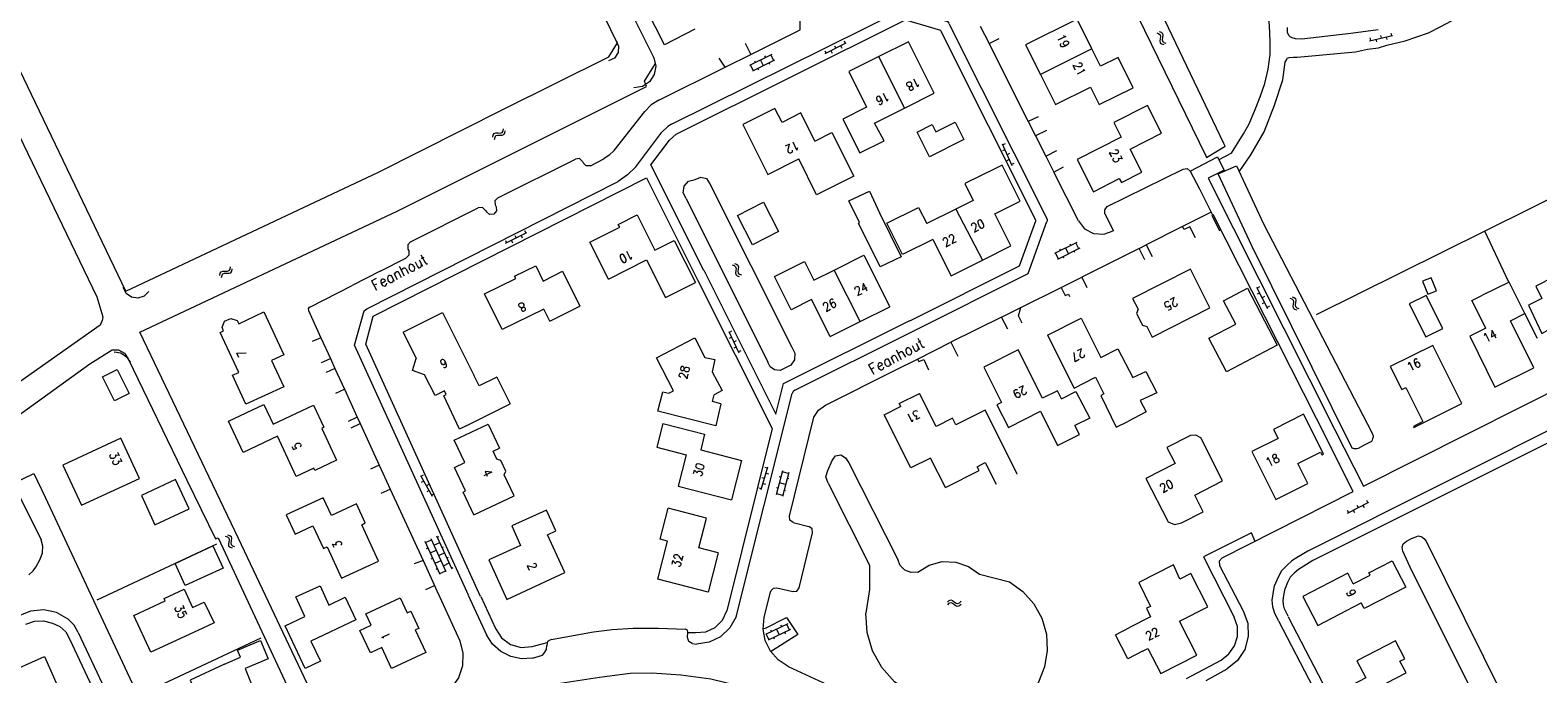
# Model space of a CAD drawing. Header units: metres. Extents: x 189705 to 199106, y 581686 to 588448.
# Tile 187 of 256: x 194630 to 194909, y 583858 to 583977. Entities that reach past the tile are written whole.
import ezdxf

# ---------------------------------------------------------------- set-up
doc = ezdxf.new("R2010")
doc.units = ezdxf.units.M
doc.layers.add('B-WA-OG-GBKN-G', color=7, linetype='Continuous', lineweight=18)
doc.styles.add('Style-STANDARD', font='STANDARD.shx')

msp = doc.modelspace()

# ---------------------------------------------------------------- linework, layer by layer
at = {"layer": 'B-WA-OG-GBKN-G'}
for p, q in [((194780.784, 583974.778), (194781.013, 583974.334)), ((194838.586, 583976.22), (194838.972, 583976.089)), ((194838.972, 583976.089), (194839.224, 583975.878)), ((194839.013, 583976.474), (194839.4, 583976.346)), ((194839.231, 583975.149), (194839.163, 583974.746)), ((194839.163, 583974.746), (194839.23, 583974.424)), ((194839.224, 583975.878), (194839.293, 583975.559)), ((194839.293, 583975.559), (194839.231, 583975.149)), ((194839.4, 583976.346), (194839.652, 583976.138)), ((194839.657, 583975.405), (194839.592, 583975.002)), ((194839.592, 583975.002), (194839.658, 583974.68)), ((194839.652, 583976.138), (194839.723, 583975.807)), ((194839.723, 583975.807), (194839.657, 583975.405)), ((194839.658, 583974.68), (194839.915, 583974.463)), ((194877.913, 583974.795), (194882.203, 583975.772)), ((194877.997, 583975.327), (194878.108, 583974.84)), ((194879.083, 583975.062), (194879.194, 583974.574)), ((194879.947, 583975.771), (194880.058, 583975.284)), ((194881.033, 583975.506), (194881.144, 583975.018)), ((194881.897, 583976.215), (194882.008, 583975.728)), ((194767.417, 583972.265), (194763.303, 583970.208)), ((194766.297, 583971.705), (194766.163, 583971.973)), ((194767.775, 583971.102), (194767.238, 583972.175)), ((194777.228, 583972.946), (194777.457, 583972.502)), ((194777.279, 583972.41), (194781.191, 583974.425)), ((194778.346, 583972.96), (194778.575, 583972.515)), ((194779.006, 583973.862), (194779.235, 583973.418)), ((194780.124, 583973.876), (194780.353, 583973.431)), ((194839.23, 583974.424), (194839.489, 583974.208)), ((194839.489, 583974.208), (194839.876, 583974.078)), ((194839.915, 583974.463), (194840.303, 583974.333)), ((194764.018, 583969.224), (194763.481, 583970.297)), ((194767.954, 583971.192), (194763.839, 583969.134)), ((194764.421, 583970.767), (194764.286, 583971.035)), ((194765.002, 583969.38), (194764.868, 583969.649)), ((194765.896, 583970.163), (194765.36, 583971.236)), ((194767.057, 583970.408), (194766.923, 583970.676)), ((194717.554, 583957.832), (194717.734, 583958.116)), ((194717.734, 583958.116), (194717.81, 583958.518)), ((194718.044, 583957.729), (194718.12, 583958.13)), ((194715.864, 583956.95), (194715.938, 583957.35)), ((194715.938, 583957.35), (194716.11, 583957.629)), ((194716.11, 583957.629), (194716.429, 583957.744)), ((194716.174, 583956.562), (194716.251, 583956.962)), ((194716.251, 583956.962), (194716.426, 583957.24)), ((194716.426, 583957.24), (194716.732, 583957.351)), ((194716.429, 583957.744), (194716.835, 583957.733)), ((194716.732, 583957.351), (194717.147, 583957.346)), ((194716.835, 583957.733), (194717.244, 583957.723)), ((194717.147, 583957.346), (194717.555, 583957.333)), ((194717.244, 583957.723), (194717.554, 583957.832)), ((194717.555, 583957.333), (194717.865, 583957.443)), ((194717.865, 583957.443), (194718.044, 583957.729)), ((194810.04, 583955.733), (194811.818, 583951.708)), ((194810.579, 583955.752), (194810.121, 583955.55)), ((194810.525, 583954.635), (194810.068, 583954.433)), ((194811.333, 583952.805), (194810.876, 583952.603)), ((194811.386, 583953.922), (194810.929, 583953.72)), ((194812.194, 583952.092), (194811.737, 583951.891)), ((194718.21, 583937.348), (194722.133, 583939.342)), ((194719.945, 583938.791), (194720.172, 583938.345)), ((194721.063, 583938.798), (194721.29, 583938.353)), ((194721.728, 583939.697), (194721.954, 583939.252)), ((194718.162, 583937.885), (194718.389, 583937.439)), ((194719.28, 583937.892), (194719.507, 583937.446)), ((194823.829, 583937.499), (194819.715, 583935.442)), ((194824.366, 583936.426), (194820.251, 583934.368)), ((194820.833, 583936.001), (194820.698, 583936.269)), ((194822.308, 583935.397), (194821.772, 583936.47)), ((194822.709, 583936.939), (194822.575, 583937.207)), ((194823.469, 583935.642), (194823.335, 583935.91)), ((194824.187, 583936.336), (194823.65, 583937.409)), ((194667.263, 583932.587), (194667.339, 583932.989)), ((194760.1, 583933.355), (194760.488, 583933.229)), ((194760.488, 583933.229), (194760.742, 583933.022)), ((194760.523, 583933.615), (194760.911, 583933.492)), ((194760.742, 583933.022), (194760.815, 583932.704)), ((194760.911, 583933.492), (194761.167, 583933.288)), ((194761.167, 583933.288), (194761.242, 583932.957)), ((194761.242, 583932.957), (194761.181, 583932.555)), ((194820.43, 583934.458), (194819.893, 583935.531)), ((194821.414, 583934.614), (194821.28, 583934.883)), ((194665.393, 583931.421), (194665.467, 583931.821)), ((194665.467, 583931.821), (194665.639, 583932.1)), ((194665.639, 583932.1), (194665.958, 583932.215)), ((194665.703, 583931.033), (194665.78, 583931.433)), ((194665.78, 583931.433), (194665.955, 583931.711)), ((194665.955, 583931.711), (194666.261, 583931.822)), ((194665.958, 583932.215), (194666.364, 583932.204)), ((194666.261, 583931.822), (194666.676, 583931.817)), ((194666.364, 583932.204), (194666.773, 583932.194)), ((194666.676, 583931.817), (194667.084, 583931.804)), ((194666.773, 583932.194), (194667.083, 583932.303)), ((194667.083, 583932.303), (194667.263, 583932.587)), ((194667.084, 583931.804), (194667.394, 583931.914)), ((194667.394, 583931.914), (194667.573, 583932.2)), ((194667.573, 583932.2), (194667.649, 583932.601)), ((194760.759, 583932.293), (194760.697, 583931.89)), ((194760.697, 583931.89), (194760.767, 583931.568)), ((194760.815, 583932.704), (194760.759, 583932.293)), ((194760.767, 583931.568), (194761.029, 583931.356)), ((194761.029, 583931.356), (194761.418, 583931.231)), ((194761.181, 583932.555), (194761.121, 583932.151)), ((194761.121, 583932.151), (194761.192, 583931.83)), ((194761.192, 583931.83), (194761.452, 583931.616)), ((194761.452, 583931.616), (194761.841, 583931.491)), ((194857.063, 583929.221), (194859.087, 583925.314)), ((194857.599, 583929.273), (194857.155, 583929.043)), ((194857.615, 583928.155), (194857.171, 583927.925)), ((194858.519, 583927.497), (194858.075, 583927.267)), ((194863.604, 583927.45), (194863.991, 583927.322)), ((194863.991, 583927.322), (194864.243, 583927.114)), ((194858.535, 583926.379), (194858.091, 583926.149)), ((194859.439, 583925.721), (194858.995, 583925.491)), ((194863.177, 583927.196), (194863.563, 583927.065)), ((194863.563, 583927.065), (194863.815, 583926.854)), ((194863.822, 583926.125), (194863.754, 583925.722)), ((194863.754, 583925.722), (194863.821, 583925.4)), ((194863.815, 583926.854), (194863.884, 583926.535)), ((194863.821, 583925.4), (194864.08, 583925.184)), ((194863.884, 583926.535), (194863.822, 583926.125)), ((194864.08, 583925.184), (194864.467, 583925.054)), ((194864.248, 583926.381), (194864.183, 583925.978)), ((194864.183, 583925.978), (194864.249, 583925.656)), ((194864.243, 583927.114), (194864.314, 583926.783)), ((194864.314, 583926.783), (194864.248, 583926.381)), ((194864.249, 583925.656), (194864.506, 583925.439)), ((194864.506, 583925.439), (194864.894, 583925.309)), ((194759.466, 583921.066), (194761.354, 583917.091)), ((194759.981, 583919.982), (194759.53, 583919.767)), ((194760.004, 583921.1), (194759.552, 583920.885)), ((194760.862, 583919.293), (194760.41, 583919.078)), ((194760.839, 583918.175), (194760.388, 583917.961)), ((194761.72, 583917.487), (194761.269, 583917.272)), ((194702.451, 583894.408), (194704.656, 583890.601)), ((194702.984, 583894.486), (194702.551, 583894.235)), ((194765.465, 583891.819), (194766.693, 583896.044)), ((194765.599, 583894.071), (194766.079, 583893.932)), ((194766.157, 583895.992), (194766.637, 583895.852)), ((194766.358, 583894.892), (194766.838, 583894.752)), ((194769.412, 583895.321), (194768.234, 583890.875)), ((194769.091, 583894.111), (194768.801, 583894.188)), ((194770.52, 583894.821), (194769.36, 583895.128)), ((194770.572, 583895.014), (194769.394, 583890.567)), ((194770.567, 583893.824), (194770.277, 583893.901)), ((194703.052, 583893.37), (194702.62, 583893.119)), ((194703.986, 583892.755), (194703.554, 583892.505)), ((194704.055, 583891.639), (194703.622, 583891.389)), ((194704.989, 583891.025), (194704.556, 583890.774)), ((194765.041, 583892.151), (194765.521, 583892.011)), ((194765.8, 583892.971), (194766.28, 583892.832)), ((194768.554, 583892.083), (194768.264, 583892.16)), ((194769.446, 583890.761), (194768.286, 583891.068)), ((194769.983, 583892.791), (194768.823, 583893.098)), ((194769.979, 583891.602), (194769.689, 583891.679)), ((194873.872, 583887.484), (194877.784, 583889.499)), ((194875.599, 583888.936), (194875.828, 583888.492)), ((194876.717, 583888.95), (194876.946, 583888.505)), ((194877.377, 583889.852), (194877.606, 583889.408)), ((194873.821, 583888.02), (194874.05, 583887.576)), ((194874.939, 583888.034), (194875.168, 583887.589)), ((194666.392, 583883.228), (194666.776, 583883.092)), ((194666.776, 583883.092), (194667.024, 583882.877)), ((194666.822, 583883.477), (194667.207, 583883.343)), ((194667.024, 583882.877), (194667.088, 583882.557)), ((194667.207, 583883.343), (194667.456, 583883.131)), ((194667.522, 583882.799), (194667.45, 583882.398)), ((194667.456, 583883.131), (194667.522, 583882.799)), ((194707.231, 583876.622), (194704.424, 583882.706)), ((194708.319, 583877.124), (194705.512, 583883.207)), ((194705.595, 583883.026), (194705.868, 583883.152)), ((194667.021, 583882.148), (194666.947, 583881.747)), ((194666.947, 583881.747), (194667.008, 583881.423)), ((194667.008, 583881.423), (194667.264, 583881.204)), ((194667.088, 583882.557), (194667.021, 583882.148)), ((194667.264, 583881.204), (194667.65, 583881.068)), ((194667.45, 583882.398), (194667.379, 583881.996)), ((194667.379, 583881.996), (194667.44, 583881.673)), ((194667.44, 583881.673), (194667.694, 583881.452)), ((194667.694, 583881.452), (194668.08, 583881.316)), ((194706.141, 583876.119), (194703.334, 583882.203)), ((194703.418, 583882.021), (194704.508, 583882.524)), ((194703.585, 583880.942), (194703.858, 583881.068)), ((194704.298, 583880.114), (194705.387, 583880.617)), ((194704.947, 583881.571), (194706.035, 583882.072)), ((194705.827, 583879.664), (194706.915, 583880.166)), ((194706.475, 583881.119), (194706.748, 583881.245)), ((194704.465, 583879.035), (194704.738, 583879.161)), ((194705.178, 583878.208), (194706.267, 583878.71)), ((194705.345, 583877.128), (194705.618, 583877.254)), ((194706.707, 583877.757), (194707.795, 583878.259)), ((194707.355, 583879.212), (194707.627, 583879.338)), ((194708.235, 583877.306), (194708.507, 583877.431)), ((194706.058, 583876.301), (194707.147, 583876.804)), ((194799.915, 583871.034), (194800.209, 583871.316)), ((194799.941, 583870.538), (194800.237, 583870.818)), ((194800.209, 583871.316), (194800.511, 583871.442)), ((194800.237, 583870.818), (194800.541, 583870.942)), ((194800.511, 583871.442), (194800.837, 583871.35)), ((194800.541, 583870.942), (194800.855, 583870.854)), ((194800.837, 583871.35), (194801.161, 583871.104)), ((194800.855, 583870.854), (194801.189, 583870.608)), ((194801.161, 583871.104), (194801.487, 583870.858)), ((194801.189, 583870.608), (194801.513, 583870.36)), ((194801.487, 583870.858), (194801.803, 583870.766)), ((194801.513, 583870.36), (194801.829, 583870.268)), ((194801.803, 583870.766), (194802.115, 583870.892)), ((194801.829, 583870.268), (194802.141, 583870.396)), ((194802.115, 583870.892), (194802.411, 583871.174)), ((194802.141, 583870.396), (194802.437, 583870.678)), ((194770.382, 583867.031), (194766.232, 583865.048)), ((194770.9, 583865.948), (194766.749, 583863.965)), ((194768.824, 583864.956), (194768.307, 583866.039)), ((194769.253, 583866.491), (194769.123, 583866.762)), ((194770.719, 583865.862), (194770.202, 583866.945)), ((194766.93, 583864.051), (194766.412, 583865.134)), ((194767.36, 583865.587), (194767.23, 583865.857)), ((194767.916, 583864.19), (194767.787, 583864.461)), ((194769.989, 583865.181), (194769.86, 583865.451))]:
    msp.add_line(p, q, dxfattribs=at)
at = {"layer": 'B-WA-OG-GBKN-G', "flags": 128}
for points in [[(194608.021, 584000), (194611.862, 583991.923), (194627.446, 583958.925), (194642.607, 583927.428), (194643.723, 583923.778), (194643.592, 583923.08), (194643.28, 583922.24), (194615.122, 583902.465), (194586.82, 583881.786), (194560.476, 583862.706), (194549.324, 583856.731), (194527.974, 583843.951), (194523.764, 583841.129), (194523.463, 583840.017), (194523.526, 583839.318), (194531.308, 583821.383), (194537.199, 583807.489), (194545.236, 583787.872)], [(194647.994, 583928.526), (194638.634, 583948.014), (194626.935, 583972.426), (194613.741, 584000)], [(194738.562, 583974.894), (194726.437, 584000)], [(194825.003, 584000), (194847.689, 583953.491), (194847.817, 583953.228), (194851.25, 583955.272), (194851.015, 583955.762), (194829.834, 584000)], [(194852.422, 583954.015), (194854.615, 583957.588), (194855.609, 583959.326), (194856.665, 583961.749), (194857.699, 583964.426), (194858.552, 583966.852), (194859.181, 583969.561), (194859.58, 583972.248), (194859.593, 583974.612), (194859.439, 583977.588), (194859.019, 583981.457), (194858.026, 583985.997), (194857.295, 583989.491), (194856.499, 583992.096), (194855.776, 583994.523), (194855.366, 583995.851), (194853.052, 584000)], [(194735.177, 583992.488), (194745.612, 583971.618)], [(194753.194, 583976.898), (194747.579, 583974.031), (194742.42, 583984.271)], [(194748.907, 583959.385), (194791.9, 583980.691), (194799.937, 583978.33), (194800.163, 583978.008)], [(194853.84, 583950.574), (194855.975, 583953.703), (194858.483, 583957.932), (194860.393, 583962.857), (194861.892, 583967.534), (194862.352, 583970.831), (194862.615, 583971.335), (194862.719, 583971.536), (194863.078, 583971.683), (194863.867, 583971.772), (194864.553, 583971.761), (194875.317, 583972.729), (194877.56, 583973.201), (194879.597, 583973.448), (194881.105, 583973.957), (194884.549, 583974.79), (194888.867, 583976.27), (194891.224, 583977.477), (194895.505, 583979.771), (194896.768, 583980.844), (194899.163, 583982.838)], [(194754.873, 583932.32), (194745.079, 583951.853), (194748.525, 583956.411), (194749.744, 583957.54), (194792.135, 583978.627), (194798.616, 583976.741)], [(194762.527, 583974.33), (194763.576, 583972.22), (194772.687, 583976.772), (194772.657, 583978.887)], [(194800.18, 583977.999), (194818.232, 583942.077), (194818.333, 583941.735), (194818.306, 583941.351)], [(194805.922, 583977.499), (194807.629, 583974.289), (194814.798, 583959.863), (194816.206, 583957.181)], [(194826.619, 583973.293), (194823.906, 583978.766), (194814.329, 583974.019)], [(194738.562, 583974.894), (194739.108, 583973.807), (194739.029, 583972.594), (194738.346, 583971.588), (194737.247, 583971.066)], [(194798.616, 583976.707), (194816.252, 583941.581)], [(194816.7, 583960.714), (194814.798, 583959.863), (194807.629, 583974.289), (194809.461, 583975.182)], [(194879.55, 583976.803), (194874.457, 583976.098), (194865.446, 583975.101), (194864.252, 583975.146), (194863.645, 583975.334), (194863.267, 583975.518), (194862.992, 583975.776), (194862.746, 583976.289), (194862.787, 583977.254)], [(194647.994, 583928.526), (194694.681, 583950.47), (194717.851, 583962.109), (194737.282, 583971.815), (194738.896, 583974.41)], [(194758.81, 583969.907), (194763.576, 583972.22)], [(194787.185, 583971.861), (194781.642, 583969.086), (194784.948, 583962.499)], [(194791.959, 583962.328), (194797.441, 583965.071), (194792.668, 583974.607), (194787.185, 583971.861)], [(194791.959, 583962.328), (194787.185, 583971.861)], [(194814.329, 583974.019), (194817.085, 583968.515)], [(194826.619, 583973.293), (194817.085, 583968.515)], [(194819.85, 583962.994), (194826.351, 583966.217), (194827.951, 583962.989), (194834.21, 583966.091), (194831.445, 583971.668), (194828.217, 583970.068), (194826.619, 583973.293)], [(194650.578, 583920.901), (194698.179, 583943.274), (194721.434, 583954.956), (194744.257, 583966.356), (194743.918, 583967.336), (194745.932, 583970.575)], [(194745.612, 583971.618), (194745.978, 583970.077), (194745.699, 583968.518), (194744.821, 583967.2), (194743.491, 583966.341), (194741.928, 583966.084)], [(194746.546, 583963.814), (194758.81, 583969.907), (194757.721, 583971.55)], [(194817.085, 583968.515), (194819.85, 583962.994)], [(194746.546, 583963.814), (194745.091, 583962.939), (194743.928, 583961.701)], [(194738.27, 583954.475), (194743.928, 583961.701)], [(194768.005, 583962.273), (194762.085, 583959.304), (194766.688, 583950.075)], [(194775.408, 583956.247), (194772.807, 583961.431), (194769.321, 583959.669), (194768.005, 583962.273)], [(194784.948, 583962.499), (194780.56, 583960.297), (194783.701, 583954.041), (194788.169, 583956.284), (194786.425, 583959.558)], [(194786.425, 583959.558), (194791.959, 583962.328)], [(194835.84, 583950.485), (194833.675, 583954.746), (194839.491, 583957.7), (194836.891, 583962.819), (194830.646, 583959.647), (194832.017, 583956.949), (194823.861, 583952.806)], [(194748.907, 583959.385), (194748.218, 583958.906), (194747.118, 583957.888)], [(194794.304, 583957.91), (194797.076, 583959.297), (194797.743, 583957.965), (194801.302, 583959.746), (194802.918, 583956.518), (194796.587, 583953.349), (194794.304, 583957.91)], [(194818.224, 583958.217), (194816.206, 583957.181), (194818.071, 583953.442), (194820.133, 583954.468)], [(194742.282, 583951.5), (194747.118, 583957.888)], [(194775.408, 583956.247), (194778.527, 583957.812), (194782.563, 583949.767), (194775.68, 583946.314), (194772.425, 583952.953)], [(194716.753, 583945.743), (194731.125, 583952.922)], [(194732.414, 583952.468), (194731.876, 583952.998), (194731.125, 583952.922)], [(194732.414, 583952.468), (194732.563, 583952.192)], [(194733.908, 583951.686), (194736.388, 583952.964)], [(194738.27, 583954.475), (194737.334, 583953.616), (194736.388, 583952.964)], [(194766.688, 583950.075), (194772.425, 583952.953)], [(194818.071, 583953.442), (194819.583, 583950.522)], [(194823.861, 583952.806), (194826.899, 583946.886), (194831.672, 583949.316), (194832.055, 583948.556), (194835.84, 583950.485)], [(194844.756, 583950.684), (194849.801, 583953.329), (194850.081, 583952.761)], [(194850.081, 583952.761), (194851.03, 583950.841), (194848.085, 583949.359), (194871.482, 583903.009)], [(194852.422, 583954.015), (194850.081, 583952.761)], [(194733.908, 583951.686), (194733.133, 583951.665), (194732.563, 583952.192)], [(194742.282, 583951.5), (194740.745, 583950.03), (194739.042, 583948.755)], [(194753.263, 583949.108), (194754.28, 583949.591), (194755.366, 583949.295), (194755.997, 583948.362)], [(194808.79, 583951.197), (194803.117, 583948.379), (194804.669, 583945.255), (194801.464, 583943.663)], [(194808.644, 583942.796), (194813.332, 583945.125), (194810.013, 583951.805), (194808.79, 583951.197)], [(194824.103, 583941.512), (194819.583, 583950.522), (194821.371, 583951.505)], [(194829.455, 583944.16), (194843.469, 583951.072)], [(194843.469, 583951.072), (194844.197, 583951.157), (194844.776, 583950.708)], [(194844.776, 583950.708), (194846.475, 583947.395)], [(194856.171, 583936.862), (194849.92, 583950.16), (194853.329, 583951.673), (194858.328, 583940.934)], [(194692.525, 583925.232), (194739.042, 583948.755)], [(194693.735, 583923.908), (194744.276, 583949.438)], [(194744.276, 583949.438), (194753.762, 583930.474)], [(194751.617, 583945.6), (194751.039, 583946.702), (194751.202, 583947.935), (194752.046, 583948.849), (194753.263, 583949.108)], [(194755.997, 583948.362), (194771.099, 583918.128)], [(194783.663, 583941.175), (194781.66, 583945.166), (194785.467, 583946.952), (194787.351, 583942.987)], [(194846.475, 583947.395), (194848.925, 583942.619), (194848.787, 583942.554), (194850.174, 583939.68)], [(194916.234, 583948.012), (194899.281, 583939.605)], [(194716.436, 583944.087), (194716.5, 583943.326), (194716.01, 583942.739), (194715.25, 583942.666), (194714.657, 583943.147)], [(194716.753, 583945.743), (194716.247, 583945.198), (194716.283, 583944.456)], [(194716.283, 583944.456), (194716.436, 583944.087)], [(194751.617, 583945.6), (194766.676, 583915.397)], [(194763.827, 583937.082), (194761.094, 583942.481), (194765.912, 583944.92), (194768.644, 583939.521), (194763.827, 583937.082)], [(194797.204, 583938.063), (194791.611, 583935.25), (194788.7, 583941.039), (194794.551, 583943.982), (194796.062, 583940.979)], [(194829.001, 583942.81), (194828.999, 583943.562), (194829.455, 583944.16)], [(194700.631, 583937.622), (194713.163, 583943.887)], [(194714.498, 583943.428), (194713.93, 583943.947), (194713.163, 583943.887)], [(194714.498, 583943.428), (194714.657, 583943.147)], [(194739.047, 583940.843), (194742.537, 583942.62), (194745.818, 583936.085), (194749.4, 583937.862), (194753.289, 583930.102)], [(194787.351, 583942.987), (194791.34, 583934.868), (194787.472, 583932.967), (194783.483, 583941.087), (194783.663, 583941.175)], [(194792.944, 583923.029), (194813.211, 583933.177), (194816.222, 583941.494)], [(194793.193, 583920.901), (194814.793, 583931.738), (194818.268, 583941.353)], [(194801.464, 583943.663), (194796.062, 583940.979)], [(194801.464, 583943.663), (194806.358, 583934.214)], [(194811.599, 583936.848), (194808.644, 583942.796)], [(194824.103, 583941.512), (194825.267, 583940.04), (194826.925, 583939.16), (194828.796, 583939.021), (194830.566, 583939.646)], [(194829.001, 583942.81), (194830.571, 583939.652)], [(194848.681, 583943.094), (194843.38, 583940.429)], [(194848.964, 583942.703), (194870.452, 583900.272)], [(194737.207, 583930.734), (194733.799, 583937.526), (194739.317, 583940.307), (194739.047, 583940.843)], [(194843.38, 583940.429), (194836.661, 583937.051), (194837.764, 583934.923)], [(194845.768, 583938.386), (194844.738, 583940.362), (194843.667, 583939.902), (194843.38, 583940.429)], [(194858.328, 583940.934), (194878.436, 583902.229), (194878.581, 583901.744), (194878.577, 583901.515), (194878.496, 583901.237), (194878.415, 583900.959), (194878.284, 583900.707), (194876.952, 583900.017), (194875.824, 583899.425), (194875.569, 583899.353), (194875.112, 583899.386), (194874.732, 583899.494), (194856.171, 583936.862)], [(194899.281, 583939.605), (194868.07, 583924.127)], [(194903.691, 583930.156), (194899.281, 583939.605)], [(194700.309, 583935.954), (194700.308, 583935.177), (194699.774, 583934.613)], [(194700.631, 583937.622), (194700.11, 583937.051), (194700.123, 583936.278)], [(194700.123, 583936.278), (194700.309, 583935.954)], [(194797.204, 583938.063), (194800.596, 583931.318)], [(194806.358, 583934.214), (194811.599, 583936.848)], [(194836.401, 583934.315), (194835.317, 583936.372), (194824.716, 583931.064), (194825.647, 583929.206)], [(194835.317, 583936.372), (194836.661, 583937.051)], [(194695.002, 583932.223), (194699.774, 583934.613)], [(194719.878, 583931.271), (194723.777, 583933.204), (194725.167, 583930.378), (194728.743, 583932.177)], [(194737.207, 583930.734), (194744.252, 583934.264), (194747.759, 583927.32)], [(194778.207, 583920.105), (194774.785, 583926.936), (194771.02, 583925.05), (194767.94, 583931.199), (194773.489, 583933.979), (194775.218, 583930.528), (194778.977, 583932.411)], [(194778.977, 583932.411), (194784.46, 583935.157)], [(194784.46, 583935.157), (194789.226, 583925.621)], [(194800.596, 583931.318), (194806.358, 583934.214)], [(194918.337, 583934.346), (194908.663, 583929.394), (194909.801, 583927.172), (194907.34, 583925.912), (194909.812, 583920.653), (194912.411, 583922.141), (194912.702, 583921.572), (194919.396, 583924.998), (194920.4, 583923.035), (194924.507, 583925.137), (194921.642, 583930.734), (194920.489, 583930.143), (194919.954, 583931.188)], [(194695.002, 583932.223), (194689.831, 583929.536)], [(194726.395, 583922.967), (194725.285, 583925.203), (194717.593, 583921.386), (194714.308, 583928.006), (194720.078, 583930.868), (194719.878, 583931.271)], [(194728.743, 583932.177), (194731.93, 583925.719)], [(194747.759, 583927.32), (194753.289, 583930.102)], [(194753.762, 583930.474), (194767.51, 583903.133), (194759.121, 583869.4)], [(194754.878, 583932.401), (194768.181, 583905.773), (194769.597, 583911.422), (194792.941, 583923.058)], [(194783.754, 583922.882), (194778.977, 583932.411)], [(194820.938, 583929.208), (194824.716, 583931.064)], [(194844.804, 583932.586), (194834.126, 583927.15), (194835.132, 583925.185), (194834.876, 583924.37), (194835.951, 583922.235)], [(194835.951, 583922.235), (194836.778, 583921.969), (194837.753, 583920.008), (194848.438, 583925.445), (194844.804, 583932.586)], [(194890.29, 583928.54), (194889.33, 583930.99), (194887.75, 583930.37), (194888.71, 583927.92), (194890.29, 583928.54)], [(194899.408, 583921.64), (194896.47, 583920.18), (194901.13, 583910.77), (194908.3, 583914.31), (194903.97, 583923.04), (194906.62, 583924.38), (194903.72, 583930.19), (194898.84, 583927.75)], [(194652.251, 583928.458), (194651.399, 583927.588), (194650.244, 583927.202), (194649.041, 583927.385), (194648.052, 583928.095), (194647.496, 583929.178)], [(194682.01, 583925.55), (194689.831, 583929.536)], [(194813.689, 583922.607), (194813.024, 583923.944), (194813.462, 583925.474), (194820.938, 583929.208), (194821.687, 583927.728), (194822.263, 583927.966), (194822.483, 583927.527)], [(194851.492, 583913.591), (194848.221, 583919.802), (194853.188, 583922.418), (194850.924, 583926.718), (194855.351, 583929.05), (194860.886, 583918.538), (194851.492, 583913.591)], [(194891.46, 583921.63), (194888.38, 583927.72), (194885.25, 583926.14), (194888.33, 583920.07), (194891.46, 583921.63)], [(194899.408, 583921.64), (194896.85, 583926.755), (194898.84, 583927.75)], [(194665.805, 583921.754), (194666.236, 583922.938), (194667.405, 583923.478), (194668.604, 583923.049), (194668.876, 583922.471), (194673.525, 583924.652), (194677.184, 583916.725)], [(194681.945, 583925.607), (194681.705, 583925.297), (194681.76, 583924.908)], [(194681.76, 583924.908), (194684.05, 583919.903), (194682.459, 583919.198)], [(194711.323, 583872.286), (194690.279, 583918.503), (194692.056, 583924.853), (194692.525, 583925.232)], [(194699.292, 583920.909), (194706.522, 583924.56)], [(194706.522, 583924.56), (194712.405, 583912.852)], [(194726.395, 583922.967), (194731.93, 583925.719)], [(194783.754, 583922.882), (194789.226, 583925.621)], [(194809.884, 583923.675), (194813.462, 583925.474)], [(194670.195, 583907.586), (194667.705, 583912.946), (194668.882, 583913.493), (194665.455, 583920.872), (194666.081, 583921.165), (194665.805, 583921.754)], [(194713.598, 583872.053), (194692.348, 583918.678), (194693.735, 583923.908)], [(194778.207, 583920.105), (194783.754, 583922.882)], [(194811.033, 583921.47), (194809.884, 583923.675), (194800.507, 583919.047), (194801.794, 583916.48)], [(194818.37, 583920.367), (194824.6, 583923.505), (194828.262, 583916.266)], [(194908.959, 583919.726), (194906.62, 583924.38)], [(194550.139, 583789.096), (194536.952, 583819.008), (194528.615, 583837.604), (194528.813, 583838.897), (194554.747, 583854.318), (194569.452, 583863.725), (194586.868, 583876.061), (194605.852, 583889.701), (194623.073, 583901.921), (194641.344, 583915.058), (194645.464, 583917.674), (194646.654, 583917.671), (194647.752, 583917.047), (194648.448, 583915.998), (194659.272, 583893.541), (194664.575, 583882.701), (194665.067, 583882.894), (194680.753, 583849.197), (194682.19, 583849.815), (194681.354, 583851.757), (194683.206, 583852.451), (194668.805, 583882.768), (194650.578, 583920.901)], [(194684.05, 583919.903), (194685.837, 583916.067)], [(194699.292, 583920.909), (194701.701, 583916.082)], [(194748.366, 583909.623), (194749.253, 583910.083), (194746.08, 583916.204), (194753.178, 583919.883)], [(194753.178, 583919.883), (194755.055, 583916.255), (194756.904, 583915.846), (194756.428, 583913.604), (194758.223, 583910.114), (194756.759, 583909.319)], [(194771.666, 583910.184), (194793.188, 583920.93)], [(194794.369, 583915.927), (194800.507, 583919.047)], [(194818.37, 583920.367), (194823.305, 583910.59), (194827.299, 583912.606)], [(194645.857, 583917.302), (194647.088, 583917.079), (194648.132, 583916.391), (194648.823, 583915.349)], [(194677.184, 583916.725), (194674.916, 583915.656), (194677.187, 583910.84)], [(194771.099, 583918.128), (194771.689, 583917.05), (194771.638, 583915.822), (194770.96, 583914.797), (194769.85, 583914.269)], [(194820.979, 583908.599), (194820.239, 583910.068), (194817.462, 583908.699), (194812.948, 583917.651), (194806.602, 583914.458)], [(194828.262, 583916.266), (194831.417, 583917.872), (194834.15, 583912.568), (194836.555, 583913.68), (194838.613, 583909.688), (194835.538, 583908.288)], [(194876.837, 583892.457), (194925.052, 583916.76)], [(194894.98, 583907.71), (194889.62, 583918.48), (194881.76, 583914.56), (194883.88, 583910.3), (194884.67, 583910.69), (194887.81, 583904.39), (194886.06, 583903.51), (194886.15, 583903.31), (194894.98, 583907.71)], [(194646.38, 583914.006), (194648.592, 583909.602), (194645.872, 583908.236), (194643.66, 583912.64), (194646.38, 583914.006)], [(194684.181, 583915.303), (194685.837, 583916.067), (194686.639, 583914.184), (194685.029, 583913.445)], [(194686.639, 583914.184), (194688.403, 583910.38)], [(194705.171, 583909.218), (194703.229, 583913.066), (194700.986, 583913.834), (194701.701, 583916.082)], [(194769.85, 583914.269), (194768.941, 583913.856), (194767.946, 583913.942), (194767.121, 583914.503), (194766.676, 583915.397)], [(194777.355, 583907.447), (194790.249, 583913.872)], [(194790.249, 583913.872), (194794.369, 583915.927), (194794.599, 583915.475), (194795.509, 583915.861), (194796.391, 583913.975)], [(194806.602, 583914.458), (194809.884, 583907.912), (194809.054, 583907.496), (194811.158, 583903.312), (194817.103, 583906.302), (194820.273, 583899.999)], [(194677.187, 583910.84), (194670.195, 583907.586)], [(194713.338, 583910.979), (194712.405, 583912.852)], [(194716.592, 583912.615), (194713.338, 583910.979)], [(194716.592, 583912.615), (194719.063, 583907.699)], [(194827.299, 583912.606), (194828.793, 583909.524), (194828.229, 583909.232), (194831.097, 583903.37), (194833.242, 583904.434)], [(194686.794, 583909.653), (194688.403, 583910.38), (194690.773, 583905.196), (194689.128, 583904.403)], [(194706.886, 583910.08), (194705.171, 583909.218)], [(194711.048, 583903.67), (194709.704, 583903.009), (194706.797, 583909.125), (194707.216, 583909.382), (194706.886, 583910.08)], [(194757.971, 583907.697), (194757.05, 583903.635), (194746.334, 583906.345), (194747.254, 583909.893), (194748.366, 583909.623)], [(194757.971, 583907.697), (194756.447, 583908.082), (194756.759, 583909.319)], [(194760.816, 583868.334), (194771.206, 583909.575)], [(194771.666, 583910.184), (194771.388, 583909.933), (194771.206, 583909.575)], [(194790.963, 583907.71), (194794.71, 583909.616)], [(194812.7, 583894.712), (194812.798, 583894.762), (194806.865, 583906.526), (194801.473, 583903.806), (194800.852, 583905.037), (194797.797, 583903.496), (194794.71, 583909.616)], [(194820.979, 583908.599), (194823.647, 583909.943), (194826.197, 583905.022), (194823.458, 583903.678)], [(194835.538, 583908.288), (194836.625, 583906.167), (194833.242, 583904.434)], [(194925.228, 583909.655), (194924.98, 583909.605), (194923.727, 583909.117), (194916.963, 583905.694), (194866.52, 583880.465), (194864.724, 583879.401), (194863.569, 583878.683), (194862.614, 583877.809), (194861.658, 583876.808), (194860.95, 583875.498), (194860.394, 583874.109)], [(194666.977, 583904.5), (194673.51, 583907.537), (194675.212, 583903.909), (194682.67, 583907.422), (194684.61, 583903.336), (194684.222, 583903.138), (194686.941, 583897.254)], [(194690.773, 583905.196), (194691.314, 583904.067)], [(194711.048, 583903.67), (194719.063, 583907.699)], [(194770.675, 583886.905), (194775.192, 583905.183)], [(194775.192, 583905.183), (194776.067, 583906.512), (194777.355, 583907.447)], [(194799.524, 583892.204), (194796.781, 583897.643), (194793.13, 583895.817), (194788.19, 583905.649), (194791.201, 583907.181)], [(194790.963, 583907.71), (194791.201, 583907.181)], [(194866.528, 583892.971), (194864.671, 583896.637), (194868.862, 583898.759), (194869.11, 583898.27), (194869.44, 583898.43), (194865.75, 583905.752), (194860.194, 583902.953), (194861.03, 583901.294), (194856.16, 583898.84), (194860.64, 583889.99), (194866.528, 583892.971)], [(194925.623, 583907.694), (194925.545, 583907.678), (194924.543, 583907.288), (194917.866, 583903.909), (194867.474, 583878.706), (194865.778, 583877.701), (194864.779, 583877.08), (194864.006, 583876.372), (194863.29, 583875.622), (194862.763, 583874.646), (194862.324, 583873.55)], [(194686.941, 583897.254), (194682.921, 583895.374), (194682.735, 583895.772), (194679.512, 583894.264), (194676.043, 583901.679), (194669.688, 583898.706), (194666.977, 583904.5)], [(194689.657, 583903.239), (194691.314, 583904.067), (194694.838, 583896.318), (194693.221, 583895.593)], [(194712.31, 583887.18), (194710.357, 583891.354), (194710.809, 583891.566), (194708.771, 583895.922), (194710.673, 583896.812), (194708.724, 583900.977), (194714.981, 583903.905)], [(194714.981, 583903.905), (194717.066, 583899.462)], [(194747.263, 583904.032), (194746.141, 583899.665), (194751.622, 583898.257), (194750.124, 583892.428), (194759.952, 583889.903)], [(194747.263, 583904.032), (194755.01, 583902.073), (194754.274, 583899.167), (194761.826, 583897.22), (194759.952, 583889.903)], [(194820.273, 583899.999), (194824.285, 583902.037), (194823.458, 583903.678)], [(194871.482, 583903.009), (194876.837, 583892.457)], [(194650.509, 583893.9), (194647.085, 583901.316), (194636.343, 583896.356)], [(194719.776, 583890.68), (194717.97, 583894.527), (194718.238, 583895.25), (194717.312, 583897.223), (194716.584, 583897.478), (194715.908, 583898.919), (194717.066, 583899.462)], [(194844.817, 583901.817), (194840.488, 583899.598), (194842.01, 583896.628), (194836.586, 583893.847), (194840.691, 583885.839)], [(194843.164, 583885.659), (194847.205, 583887.731), (194845.624, 583890.814), (194850.763, 583893.449), (194846.748, 583901.418)], [(194846.748, 583901.418), (194845.841, 583901.9), (194844.817, 583901.817)], [(194874.913, 583891.503), (194870.452, 583900.272)], [(194777.788, 583895.374), (194778.61, 583897.231)], [(194778.61, 583897.231), (194779.212, 583898.044), (194780.206, 583898.231), (194781.062, 583897.693)], [(194781.062, 583897.693), (194781.692, 583896.795), (194790.718, 583878.902)], [(194799.524, 583892.204), (194805.734, 583895.336), (194805.376, 583896.046), (194806.894, 583896.812), (194808.916, 583892.804)], [(194627.185, 583892.966), (194631.014, 583894.822), (194633.108, 583890.455)], [(194636.343, 583896.356), (194639.799, 583888.946), (194650.509, 583893.9)], [(194694.838, 583896.318), (194696.891, 583891.916)], [(194777.872, 583893.017), (194777.439, 583894.182), (194777.788, 583895.374)], [(194627.185, 583892.966), (194632.353, 583882.562)], [(194657.205, 583893.712), (194650.897, 583890.762), (194653.38, 583885.316)], [(194653.38, 583885.316), (194659.728, 583888.245), (194657.205, 583893.712)], [(194695.215, 583891.192), (194696.891, 583891.916), (194702.938, 583878.72), (194701.274, 583878.083)], [(194777.872, 583893.017), (194785.507, 583877.841)], [(194850.695, 583879.203), (194874.913, 583891.503)], [(194633.108, 583890.455), (194656.769, 583839.858)], [(194690.628, 583889.188), (194685.991, 583887.033), (194684.46, 583890.327), (194677.654, 583887.164), (194679.307, 583883.606), (194682.574, 583885.125), (194684.514, 583880.95), (194685.195, 583881.267), (194687.894, 583875.459)], [(194687.894, 583875.459), (194694.707, 583878.627), (194691.605, 583885.321), (194692.259, 583885.658), (194690.628, 583889.188)], [(194712.31, 583887.18), (194719.776, 583890.68)], [(194757.512, 583880.157), (194755.651, 583872.886), (194746.348, 583875.263), (194748.137, 583882.298), (194746.767, 583882.656), (194748.287, 583888.385)], [(194757.512, 583880.157), (194753.958, 583881.067), (194755.367, 583886.573), (194748.287, 583888.385)], [(194725.773, 583888.03), (194719.348, 583885.099), (194720.983, 583881.515), (194715.13, 583878.844), (194718.462, 583871.539)], [(194718.462, 583871.539), (194729.167, 583876.482), (194725.936, 583883.479), (194727.525, 583884.215), (194725.773, 583888.03)], [(194771.399, 583885.726), (194770.777, 583886.156), (194770.675, 583886.905)], [(194771.399, 583885.726), (194774.255, 583885.023)], [(194840.691, 583885.839), (194841.9, 583885.377), (194843.164, 583885.659)], [(194631.69, 583883.977), (194632.353, 583882.562)], [(194772.496, 583873.653), (194774.941, 583883.809)], [(194774.941, 583883.809), (194774.912, 583884.594), (194774.255, 583885.023)], [(194856.797, 583882.259), (194856.083, 583883.813), (194847.248, 583879.381), (194852.923, 583868.272)], [(194885.771, 583876.797), (194884.077, 583880.433), (194883.937, 583881.172), (194884.125, 583881.779), (194884.768, 583882.303), (194885.666, 583882.796), (194886.969, 583883.258), (194887.576, 583883.096), (194888.004, 583882.809), (194888.427, 583882.269), (194934.332, 583789.724), (194934.924, 583788.647), (194935.339, 583787.573), (194935.204, 583787.118), (194935.02, 583786.714), (194934.608, 583786.39), (194934.044, 583786.094), (194933.071, 583785.602), (194932.585, 583785.407), (194932.127, 583785.389), (194931.519, 583785.526), (194931.147, 583786.065), (194885.771, 583876.797)], [(194632.146, 583878.967), (194632.577, 583880.126), (194632.648, 583881.361), (194632.353, 583882.562)], [(194664.747, 583881.711), (194642.626, 583871.374)], [(194664.11, 583881.414), (194665.989, 583877.313), (194658.987, 583874.106), (194657.132, 583878.153), (194664.11, 583881.414)], [(194630.059, 583876.048), (194630.877, 583876.838), (194631.333, 583877.506)], [(194631.333, 583877.506), (194632.146, 583878.967)], [(194702.938, 583878.72), (194705.034, 583874.108)], [(194785.507, 583877.841), (194785.518, 583873.387), (194784.82, 583868.989)], [(194794.398, 583876.536), (194793.18, 583876.479), (194792.041, 583876.915), (194791.172, 583877.77), (194790.718, 583878.902)], [(194794.398, 583876.536), (194796.521, 583877.859), (194798.937, 583878.51), (194801.437, 583878.432), (194803.808, 583877.633), (194805.845, 583876.18)], [(194842.845, 583875.267), (194841.688, 583877.943), (194835.267, 583874.68), (194837.411, 583870.222), (194836.716, 583869.881), (194837.456, 583868.31)], [(194850.695, 583879.203), (194850.139, 583878.618), (194850.186, 583877.812)], [(194850.186, 583877.812), (194854.552, 583869.446)], [(194874.937, 583874.391), (194878.047, 583875.997), (194877.818, 583876.441), (194882.109, 583878.658), (194884.628, 583873.78), (194876.961, 583869.82), (194876.414, 583870.877)], [(194805.845, 583876.18), (194811.343, 583874.771)], [(194811.343, 583874.771), (194813.825, 583872.993), (194815.854, 583870.711), (194817.33, 583868.039), (194818.181, 583865.107), (194818.365, 583862.059), (194817.872, 583859.046), (194816.728, 583856.216), (194814.988, 583853.707)], [(194835.952, 583861.941), (194836.975, 583862.466), (194839.358, 583857.825), (194846.007, 583861.24), (194842.798, 583867.487), (194848.023, 583870.17), (194844.871, 583876.308), (194842.845, 583875.267)], [(194874.937, 583874.391), (194873.905, 583876.39), (194865.589, 583872.095), (194868.365, 583866.72), (194876.414, 583870.877)], [(194662.118, 583866.163), (194652.592, 583861.756), (194649.448, 583868.559), (194655.299, 583871.257), (194655.091, 583871.71), (194658.777, 583873.409), (194660.343, 583870.013)], [(194685.5, 583870.479), (194688.556, 583871.923), (194690.524, 583867.757), (194682.222, 583863.835), (194683.994, 583860.085), (194681.163, 583858.748), (194677.424, 583866.665), (194681.093, 583868.398)], [(194681.093, 583868.398), (194679.455, 583871.993), (194683.919, 583874.035), (194685.5, 583870.479)], [(194692.367, 583868.881), (194698.7, 583871.843)], [(194698.7, 583871.843), (194700.033, 583869.035), (194700.667, 583869.336)], [(194703.467, 583873.343), (194705.034, 583874.108), (194705.707, 583872.677)], [(194705.693, 583872.719), (194709.717, 583863.867)], [(194711.305, 583872.324), (194714.708, 583864.998)], [(194713.623, 583872.038), (194716.313, 583866.168)], [(194766.01, 583868.218), (194767.167, 583872.869)], [(194767.167, 583872.869), (194767.286, 583873.167)], [(194767.286, 583873.167), (194767.746, 583873.579), (194768.359, 583873.655)], [(194768.359, 583873.655), (194771.283, 583872.97)], [(194771.283, 583872.97), (194772.034, 583873.055), (194772.496, 583873.653)], [(194861.125, 583867.54), (194860.338, 583869.103), (194860.076, 583870.175), (194859.943, 583871.371), (194860.115, 583872.589), (194860.394, 583874.109)], [(194862.911, 583868.439), (194862.228, 583869.796), (194862.05, 583870.525), (194861.959, 583871.344), (194862.089, 583872.265), (194862.324, 583873.55)], [(194637.335, 583867.894), (194635.2, 583869.079), (194632.811, 583869.585), (194630.378, 583869.368), (194628.117, 583868.446)], [(194660.343, 583870.013), (194662.508, 583871.033), (194664.321, 583867.182), (194662.118, 583866.163)], [(194697.13, 583858.74), (194695.307, 583862.622), (194693.211, 583861.638), (194691.252, 583865.811), (194693.347, 583866.795), (194692.367, 583868.881)], [(194700.667, 583869.336), (194702.14, 583866.162), (194701.507, 583865.875), (194703.467, 583861.713), (194697.13, 583858.74)], [(194753.313, 583865.401), (194755.211, 583865.554), (194756.944, 583866.345), (194758.301, 583867.681), (194759.121, 583869.4)], [(194793.031, 583854.223), (194790.13, 583856.277), (194787.756, 583858.922), (194786.029, 583862.029), (194785.034, 583865.441), (194784.82, 583868.989)], [(194854.552, 583869.446), (194855.411, 583867.135), (194855.517, 583864.672), (194854.861, 583862.295), (194853.507, 583860.235), (194851.584, 583858.692)], [(194629.482, 583866.967), (194631.083, 583867.529), (194632.779, 583867.597), (194634.42, 583867.166)], [(194634.42, 583867.166), (194635.781, 583866.548), (194636.878, 583865.532), (194637.599, 583864.222)], [(194639.195, 583865.392), (194638.445, 583866.777), (194637.335, 583867.894)], [(194716.313, 583866.168), (194717.426, 583864.42), (194719.088, 583863.182), (194721.082, 583862.616), (194723.147, 583862.797)], [(194726.623, 583864.117), (194734.489, 583865.54), (194737.932, 583865.959), (194741.804, 583866.221), (194741.841, 583866.223), (194746.489, 583866.194), (194751.498, 583866.011)], [(194751.929, 583865.471), (194751.826, 583865.831), (194751.498, 583866.011)], [(194760.816, 583868.334), (194759.666, 583866.271), (194757.955, 583864.642), (194755.837, 583863.596), (194753.504, 583863.226)], [(194765.761, 583866.177), (194766.261, 583866.196), (194770.162, 583868.213), (194772.232, 583865.033), (194767.175, 583861.814)], [(194770.436, 583859.158), (194768.61, 583860.337), (194767.168, 583861.963), (194766.214, 583863.916), (194765.818, 583866.053), (194766.01, 583868.218)], [(194835.952, 583861.941), (194833.253, 583860.555), (194830.979, 583864.984), (194833.678, 583866.37)], [(194837.456, 583868.31), (194833.678, 583866.37)], [(194850.493, 583860.322), (194851.948, 583861.439), (194852.993, 583862.946), (194853.529, 583864.699), (194853.505, 583866.533), (194852.923, 583868.272)], [(194861.125, 583867.54), (194908.231, 583776.933), (194908.869, 583775.55), (194909.517, 583774.777), (194910.172, 583774.385), (194911.48, 583773.576), (194912.289, 583773.334), (194913.506, 583773.187), (194914.394, 583773.122), (194915.668, 583773.305), (194917.41, 583774.166), (194975.08, 583803.217), (194975.772, 583803.562), (194976.442, 583804.11), (194976.598, 583804.336), (194977.686, 583805.615), (194978.483, 583806.996)], [(194862.887, 583868.343), (194862.94, 583868.171), (194910.048, 583777.717), (194910.614, 583776.615), (194911.041, 583776.303), (194911.722, 583775.987), (194912.454, 583775.695), (194913.137, 583775.506), (194913.922, 583775.315), (194914.94, 583775.401), (194915.193, 583775.371), (194916.162, 583775.559), (194917.697, 583776.194), (194976.649, 583805.937), (194970.579, 583818.137)], [(194637.599, 583864.222), (194651.197, 583835.25)], [(194639.195, 583865.392), (194653.06, 583835.978)], [(194672.97, 583864.341), (194650.74, 583853.983)], [(194666.229, 583859.577), (194669.22, 583860.852), (194668.67, 583862.141), (194672.897, 583863.943), (194674.334, 583860.57), (194670.036, 583858.738), (194671.198, 583856.011), (194668.459, 583854.852)], [(194709.717, 583863.867), (194710.301, 583861.608), (194710.22, 583859.276), (194709.482, 583857.063), (194708.146, 583855.15), (194706.323, 583853.694)], [(194723.18, 583860.664), (194721.142, 583860.559), (194719.146, 583860.986), (194717.33, 583861.916), (194715.816, 583863.284), (194714.708, 583864.998)], [(194723.147, 583862.797), (194725.887, 583863.562)], [(194726.623, 583864.117), (194725.975, 583863.735), (194725.859, 583862.992)], [(194751.849, 583864.463), (194751.929, 583865.471)], [(194752.698, 583863.363), (194752.09, 583863.771), (194751.849, 583864.463)], [(194751.983, 583865.413), (194753.313, 583865.401)], [(194752.698, 583863.363), (194753.504, 583863.226)], [(194884.92, 583848.902), (194881.131, 583856.082), (194884.681, 583857.956), (194883.557, 583860.086), (194884.444, 583860.554), (194882.708, 583863.874), (194875.615, 583860.155), (194877.242, 583857.051), (194873.252, 583854.959), (194875.056, 583851.519), (194875.508, 583851.756), (194878.716, 583845.638), (194884.92, 583848.902)], [(194625.484, 583857.637), (194632.969, 583860.986), (194637.421, 583850.92), (194622.284, 583844.159), (194619.02, 583851.468), (194626.707, 583854.895), (194625.484, 583857.637)], [(194723.18, 583860.664), (194725.023, 583861.228), (194725.331, 583861.583), (194725.755, 583862.29), (194725.859, 583862.992)], [(194666.229, 583859.577), (194659.888, 583856.596), (194661.949, 583852.274), (194658.819, 583850.802), (194661.802, 583844.451)], [(194816.679, 583790.972), (194801.091, 583825.305), (194799.64, 583827.698), (194797.001, 583831.225), (194791.168, 583838.035), (194786.102, 583842.789), (194782.599, 583845.667), (194777.842, 583848.935), (194772.739, 583851.553), (194767.234, 583853.931), (194763.996, 583854.905), (194756.166, 583856.778), (194750.636, 583857.501), (194745.273, 583857.923), (194741.253, 583857.851), (194735.588, 583857.126), (194728.364, 583855.962), (194724.045, 583854.599), (194719.076, 583852.818), (194684.793, 583837.223)], [(194770.436, 583859.158), (194777.65, 583855.776), (194782.517, 583853.131), (194787.818, 583849.324), (194791.781, 583845.806), (194795.334, 583842.232), (194797.382, 583839.95)], [(194844.115, 583856.917), (194850.493, 583860.322)], [(194847.704, 583856.565), (194851.584, 583858.692)]]:
    msp.add_lwpolyline(points, dxfattribs=at)
at = {"layer": 'B-WA-OG-GBKN-G'}
for centre, radius, start, end in [((194736.823, 583973.337), 2.334, 27.37211, 41.84566), ((194742.119, 583969.976), 3.859, 8.93074, 25.18205)]:
    msp.add_arc(centre, radius, start, end, dxfattribs=at)

# ---------------------------------------------------------------- texts
at = {"layer": 'B-WA-OG-GBKN-G', "style": 'Style-STANDARD'}
for s, height, rotation, p in [('19', 1.6, 296.6163, (194820.018, 583975.492)), ('21', 1.6, 296.6163, (194823.014, 583970.355)), ('18', 1.6, 206.6163, (194794.308, 583967.982)), ('16', 1.6, 206.6163, (194788.676, 583965.34)), ('12', 1.6, 206.56505, (194771.961, 583956.322)), ('23', 1.6, 297.17973, (194829.727, 583954.249)), ('20', 1.6, 26.6675, (194804.74, 583939.345)), ('22', 1.6, 26.6675, (194799.492, 583936.639)), ('Feanhout', 2, 27.64114, (194694.079, 583928.511)), ('10', 1.6, 206.74442, (194741.255, 583936.121)), ('24', 1.6, 26.6163, (194783.173, 583927.622)), ('25', 1.6, 207.00065, (194841.973, 583927.398)), ('8', 1.6, 206.41137, (194721.48, 583926.573)), ('26', 1.6, 26.6163, (194777.351, 583924.67)), ('Feanhout', 2, 28.2309, (194786, 583913)), ('14', 1.6, 26.41137, (194899.428, 583918.969)), ('7', 1.6, 114.77114, (194670.408, 583916.725)), ('27', 1.6, 206.74442, (194824.84, 583917.927)), ('6', 1.6, 206.79556, (194706.988, 583916.147)), ('28', 1.6, 77.22876, (194751.724, 583912.098)), ('16', 1.6, 26.48818, (194885.359, 583913.639)), ('29', 1.6, 206.69323, (194814.063, 583911.11)), ('31', 1.6, 206.94958, (194794.368, 583906.637)), ('5', 1.6, 114.82314, (194680.562, 583899.62)), ('33', 1.6, 294.82314, (194644.869, 583898.359)), ('30', 1.6, 75.64422, (194754.424, 583894.078)), ('18', 1.6, 26.6675, (194859.254, 583895.989)), ('4', 1.6, 295.07918, (194713.849, 583895.12)), ('20', 1.6, 27.12877, (194839.654, 583891.207)), ('3', 1.6, 114.82314, (194688.087, 583881.484)), ('32', 1.6, 75.64422, (194750.447, 583877.342)), ('2', 1.6, 294.51507, (194722.136, 583877.886)), ('9', 1.6, 297.38497, (194873.547, 583872.885)), ('35', 1.6, 294.82314, (194656.925, 583870.072)), ('22', 1.6, 27.17973, (194837.045, 583863.884)), ('1', 1.6, 114.84721, (194697.045, 583864.544))]:
    msp.add_text(s, height=height, rotation=rotation, dxfattribs=at).set_placement(p)

doc.saveas('drawing.dxf')
